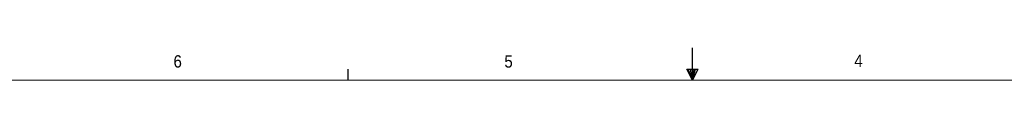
# Paper-space layout '2' of a CAD drawing. Header units: inches. Extents: x 1 to 109, y 1 to 85.
# Tile 33 of 66: x 29.46 to 67.01, y 83.3 to 84.54. Entities that reach past the tile are written whole.
import ezdxf

# ---------------------------------------------------------------- set-up
doc = ezdxf.new("R2010")
doc.units = ezdxf.units.IN
doc.header["$MEASUREMENT"] = 0
doc.layers.add('FORMAT', color=7, linetype='Continuous')
doc.styles.add('SLDTEXTSTYLE0', font='GOTHIC.TTF', dxfattribs={"width": 0.913})

psp = doc.layouts.new('2')

# ---------------------------------------------------------------- linework, layer by layer
at = {"layer": 'FORMAT', "ltscale": 5}
for p, q in [((55.114, 83.303), (55.114, 84.541)), ((41.989, 83.303), (41.989, 83.727)), ((54.905, 83.731), (55.335, 83.731)), ((55.114, 83.303), (54.905, 83.731)), ((55.114, 83.303), (54.945, 83.731)), ((55.114, 83.303), (55.043, 83.731)), ((55.114, 83.303), (55.179, 83.731)), ((55.114, 83.303), (55.23, 83.731)), ((55.114, 83.303), (55.335, 83.731))]:
    psp.add_line(p, q, dxfattribs=at)
at = {"layer": 'FORMAT', "lineweight": 0, "ltscale": 5}
psp.add_line((2.614, 83.303), (107.614, 83.303), dxfattribs=at)

# ---------------------------------------------------------------- texts
at = {"layer": 'FORMAT', "color": 7, "ltscale": 5, "char_height": 0.469, "attachment_point": 1, "style": 'SLDTEXTSTYLE0'}
for s, insert in [('6', (35.327, 84.256)), ('5', (47.943, 84.253)), ('4', (61.286, 84.281))]:
    psp.add_mtext(s, dxfattribs=dict(at, insert=insert))

doc.saveas('drawing.dxf')
